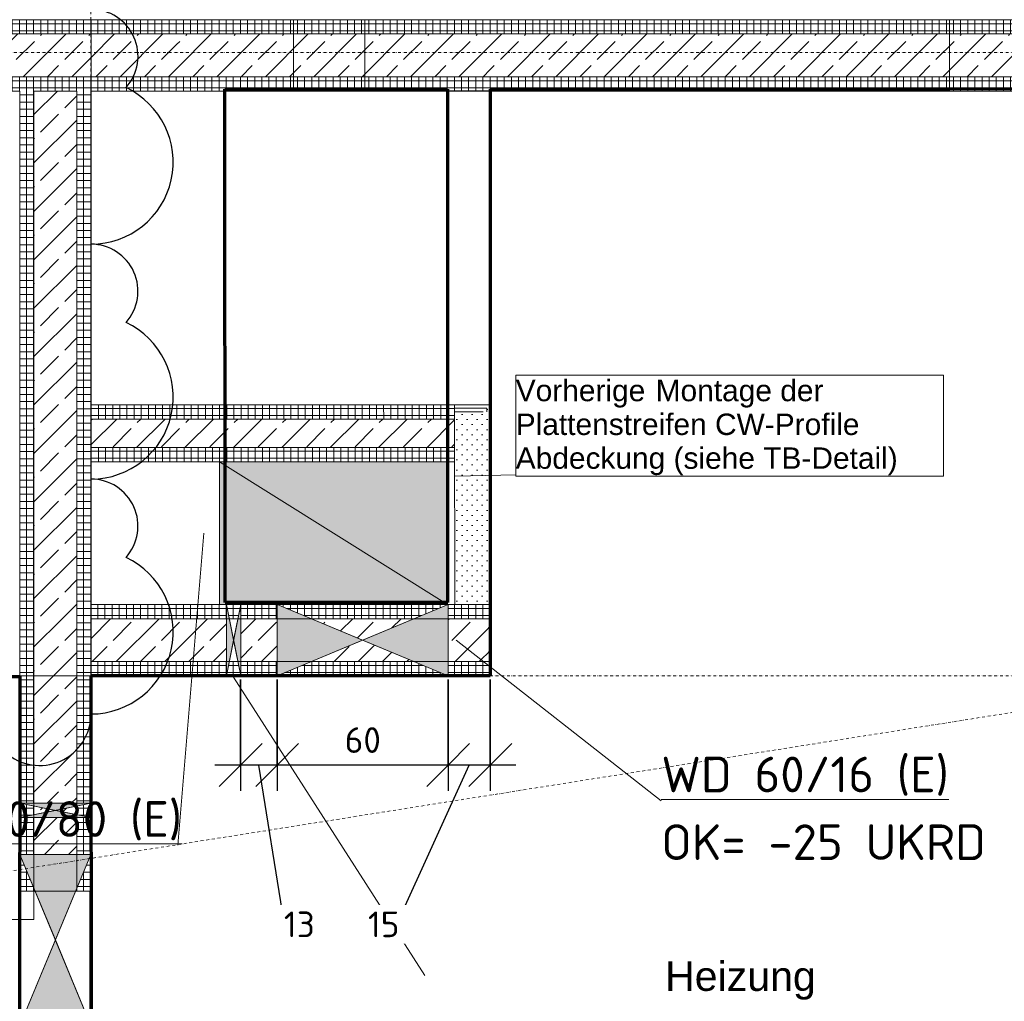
# Model space of a CAD drawing. Header units: millimetres. Extents: x 1523 to 73204, y -91281 to 10268.
# Tile 58 of 120: x 39426 to 42878, y -64778 to -61336. Entities that reach past the tile are written whole.
import ezdxf

# ---------------------------------------------------------------- set-up
doc = ezdxf.new("R2010")
doc.units = ezdxf.units.MM
for name, pattern in [('CAx_nichtHalbton', [20001.0584, 10000, -0.5292, 10000, -0.5292]), ('IMPORT-STRICHPUNKT _7_', [20, 10, -5, 0, -5]), ('Verdeckt 2x', [3.572, 2.3813, -1.1907])]:
    doc.linetypes.add(name, pattern=pattern)
for name, color, linetype, lineweight, true_color in [('00 A--Anmerkungen Ablauf', 7, 'Continuous', 13, 0x656565), ('10 A--Wand innen _tragend_', 7, 'Continuous', 13, 0x656565), ('90 A--Achsraster _1_50_', 7, 'IMPORT-STRICHPUNKT _7_', 13, 0x656565), ('AD', 1, 'Continuous', 13, 0xff0000), ('G-____-REVC-OTLN', 1, 'Continuous', 25, 0xff0000), ('Neubau_10 A--Wand innen _ Ausbau', 7, 'Continuous', 13, 0x656565), ('Neubau_10 A--Wand innen _tragend_', 7, 'Continuous', 13, 0x656565), ('Neubau_20 A--Gründungsbelag', 7, 'Continuous', 13, 0x656565), ('Neubau_80 A--Raum', 7, 'Continuous', 13, 0x656565), ('Xref_706_5_--_ÜP_-1_000_16_Übersichtsplan UG_IFC 2025_01_13_dwg', 7, 'Continuous', 13, 0x767676), ('XX', 7, 'Continuous', 18, 0x804040)]:
    doc.layers.add(name, color=color, linetype=linetype, lineweight=lineweight, true_color=true_color)
for name, color, linetype, lineweight in [('AD_Detail', 7, 'Continuous', 13), ('Ax-50_BM-Bem', 7, 'Continuous', 9), ('Ax_BM-Bem', 7, 'Continuous', 9), ('GB_HLS-OBJ', 7, 'Continuous', 18), ('M-EQPM-___-IDEN', 7, 'Continuous', 9)]:
    doc.layers.add(name, color=color, linetype=linetype, lineweight=lineweight)
doc.styles.add('Arial', font='arial.ttf', dxfattribs={"height": 75})
doc.styles.add('Arial_B_1', font='txt', dxfattribs={"height": 103.174603})
doc.styles.add('ISOCPEUR', font='isocpeur.ttf', dxfattribs={"height": 125})
doc.styles.add('ISOCPEUR_3', font='isocpeur.ttf', dxfattribs={"height": 90})
doc.dimstyles.new('KI_1_8_mm_Isocpeur__cm_m__Aufrundung_auf_5_mm_ELT_Gesamtbemaßung', dxfattribs={"dimscale": 304.8, "dimtxt": 89.638306, "dimasz": 0.492126, "dimexe": 0.295276, "dimexo": 0.0625, "dimgap": 0.049213, "dimtad": 1, "dimdec": 1, "dimlfac": 0.1, "dimrnd": 0.5, "dimdsep": 46, "dimtxsty": 'ISOCPEUR_3', "dimblk1": 'OBLIQUE', "dimblk2": 'OBLIQUE', "dimsah": 1, "dimcen": 0.09, "dimdle": 0.295276, "dimadec": 0, "dimazin": 0, "dimtfac": 1, "dimtdec": 4, "dimtix": 1, "dimtmove": 0, "dimatfit": 3, "dimfxl": 0.984252, "dimfxlon": 1, "dimtvp": 1, "dimtfill": 1, "dimtolj": 1, "dimtzin": 0, "dimlwd": 25, "dimlwe": 25, "dimarcsym": 2})
doc.dimstyles.new('KI_1_8_mm_Isocpeur__cm_m__Aufrundung_auf_5_mm_ELT_Gesamtbemaßung_2', dxfattribs={"dimscale": 304.8, "dimtxt": 89.638306, "dimasz": 0.492126, "dimexe": 0.295276, "dimexo": 0.0625, "dimgap": 0.049213, "dimtad": 1, "dimdec": 1, "dimlfac": 0.1, "dimrnd": 0.5, "dimdsep": 46, "dimtxsty": 'ISOCPEUR_3', "dimblk1": 'OBLIQUE', "dimblk2": 'OBLIQUE', "dimsah": 1, "dimcen": 0.09, "dimdle": 0.295276, "dimadec": 0, "dimazin": 0, "dimtfac": 1, "dimtdec": 4, "dimtix": 1, "dimtmove": 1, "dimatfit": 3, "dimfxl": 0.984252, "dimfxlon": 1, "dimtvp": 1, "dimtfill": 1, "dimtolj": 1, "dimtzin": 0, "dimlwd": 25, "dimlwe": 25, "dimarcsym": 2})
pattern_1 = [(266.336, (0, 0), (-24.948899, 1.597632), []), (356.336, (0, 0), (1.597632, 24.948899), [])]
pattern_2 = [(131.336, (0, 0), (90.10192, 79.25683), []), (131.336, (-45.05, -39.63), (90.10192, 79.25683), [90, -30])]
pattern_3 = [(176.336, (0, 0), (1.597632, 24.948899), []), (266.336, (0, 0), (-24.948899, 1.597632), [])]
pattern_4 = [(131.336, (0, 0), (18.7712323, 16.511839), [0, -25])]
pattern_5 = [(86.336, (0, 0), (-24.948899, 1.597632), []), (176.336, (0, 0), (1.597632, 24.948899), [])]
pattern_6 = [(266.338, (0, 0), (-24.948955, 1.596761), []), (356.338, (0, 0), (1.596761, 24.948955), [])]

# ---------------------------------------------------------------- blocks, each defined once
blk = doc.blocks.new('SuD_WD_RB Allgemein - SuD_WD_RB Allgemein-38426122-SuD_-1UG gesamt Plot  - Blatt 7')
at = {"layer": 'AD', "lineweight": 18}
blk.add_hatch(color=256, dxfattribs=at).paths.add_polyline_path([(-125, 0), (-250, -300), (0, -300)])
at = {"layer": 'AD_Detail', "lineweight": 18, "true_color": 0xff0000}
blk.add_hatch(color=1, dxfattribs=at).paths.add_polyline_path([(-250, 300), (-125, 0), (0, 300)])
at = {"layer": 'AD', "color": 7}
for p, q in [((-250, -300), (0, 300)), ((-250, 300), (0, -300)), ((-250, -300), (-250, 300)), ((-250, 300), (0, 300)), ((0, 300), (0, -300)), ((0, -300), (-250, -300))]:
    blk.add_line(p, q, dxfattribs=at)
at = {"layer": 'AD_Detail'}
for p, q in [((0, 300), (-250, 300)), ((-250, 300), (-125, 0)), ((-125, 0), (0, 300)), ((-125, 0), (-250, -300)), ((0, -300), (-125, 0)), ((-250, -300), (0, -300))]:
    blk.add_line(p, q, dxfattribs=at)
blk = doc.blocks.new('SuD_WD_RB Allgemein - SuD_WD_RB Allgemein-37078954-SuD_-1UG gesamt Plot  - Blatt 7')
at = {"layer": 'AD', "lineweight": 18}
blk.add_hatch(color=256, dxfattribs=at).paths.add_polyline_path([(-250, -25), (0, -25), (-125, 0)])
at = {"layer": 'AD_Detail', "lineweight": 18, "true_color": 0xff0000}
blk.add_hatch(color=1, dxfattribs=at).paths.add_polyline_path([(-250, 25), (-125, 0), (0, 25)])
at = {"layer": 'AD', "color": 7}
for p, q in [((-250, -25), (0, 25)), ((-250, 25), (0, -25)), ((-250, -25), (-250, 25)), ((-250, 25), (0, 25)), ((0, 25), (0, -25)), ((0, -25), (-250, -25))]:
    blk.add_line(p, q, dxfattribs=at)
at = {"layer": 'AD_Detail'}
for p, q in [((0, 25), (-250, 25)), ((-250, 25), (-125, 0)), ((-125, 0), (0, 25)), ((-125, 0), (-250, -25)), ((-250, -25), (0, -25)), ((0, -25), (-125, 0))]:
    blk.add_line(p, q, dxfattribs=at)
blk = doc.blocks.new('SuD_DD_RB Allgemein - SuD_DD_RB Allgemein-40249482-SuD_-1UG gesamt Plot  - Blatt 7')
at = {"layer": 'AD', "lineweight": 18}
blk.add_hatch(color=256, dxfattribs=at).paths.add_polyline_path([(-250, -400), (250, -400), (250, 400), (-250, 400)])
at = {"layer": 'AD', "color": 7}
for p, q in [((-250, -400), (250, 400)), ((-250, -400), (-250, 400)), ((-250, 400), (250, 400)), ((250, 400), (250, -400)), ((250, -400), (-250, -400))]:
    blk.add_line(p, q, dxfattribs=at)
at = {"layer": 'AD_Detail'}
for p, q in [((250, 400), (-250, 400)), ((-250, 400), (-250, -400)), ((250, -400), (250, 400)), ((-250, -400), (250, -400))]:
    blk.add_line(p, q, dxfattribs=at)
blk = doc.blocks.new('Xref_706_5_--_ÜP_-1_000_11_Übersichtsplan UG_IFC 2024_09_30_dwg_Tür Ol 2-Fl 27_2-41959655-SuD_-1UG gesamt Plot  - Blatt 7')
at = {"layer": 'Neubau_10 A--Wand innen _tragend_', "color": 9, "true_color": 0xcbcbcb}
for p, q in [((-905, 0), (-905, 905)), ((905, 0), (905, 905))]:
    blk.add_line(p, q, dxfattribs=at)
at = {"layer": 'Neubau_10 A--Wand innen _tragend_', "color": 9, "true_color": 0xcbcbcb, "flags": 128}
for points in [[(-1005, -50), (-905, -50), (-905, 0), (-1005, 0), (-1005, -50), (-1005, 0), (-1005, -50), (-1005, -200), (-1005, -250)], [(1005, -50), (905, -50), (905, 0), (1005, 0), (1005, -50), (1005, 0), (1005, -50), (1005, -200), (1005, -250)]]:
    blk.add_lwpolyline(points, dxfattribs=at)
at = {"layer": 'Neubau_10 A--Wand innen _tragend_', "color": 9, "true_color": 0xcbcbcb}
for centre, start, end in [((-905, 0), 360, 90), ((905, 0), 90, 180)]:
    blk.add_arc(centre, 905, start, end, dxfattribs=at)
blk = doc.blocks.new('Xref_706_5_--_ÜP_-1_000_11_Übersichtsplan UG_IFC 2024_09_30_dwg_Wandabschluss 02 27_2-41959953-SuD_-1UG gesamt Plot  - Blatt 7')
at = {"layer": 'Neubau_10 A--Wand innen _ Ausbau', "color": 9, "true_color": 0xcbcbcb, "flags": 128}
for points in [[(125, -12.5), (125, 0), (0, 0), (0, -12.5), (112.5, -12.5), (112.5, -25)], [(0, -12.5), (0, -25), (100, -25)]]:
    blk.add_lwpolyline(points, dxfattribs=at)
blk = doc.blocks.new('Xref_706_5_--_ÜP_-1_000_11_Übersichtsplan UG_IFC 2024_09_30_dwg_Standard-Rastermarker_6-41960559-SuD_-1UG gesamt Plot  - Blatt 7')
at = {"layer": '90 A--Achsraster _1_50_', "color": 9, "true_color": 0xcbcbcb, "flags": 128}
blk.add_lwpolyline([(0, 0), (750, 0), (31250, 0), (32000, 0)], dxfattribs=at)
blk = doc.blocks.new('Xref_706_5_--_ÜP_-1_000_11_Übersichtsplan UG_IFC 2024_09_30_dwg_Standard-Rastermarker_2-41960555-SuD_-1UG gesamt Plot  - Blatt 7')
at = {"layer": '90 A--Achsraster _1_50_', "color": 9, "true_color": 0xcbcbcb}
blk.add_line((0, 0), (40099.1, 0), dxfattribs=at)
blk = doc.blocks.new('Xref_706_5_--_ÜP_-1_000_11_Übersichtsplan UG_IFC 2024_09_30_dwg_Standard-Rastermarker_31-41960585-SuD_-1UG gesamt Plot  - Blatt 7')
at = {"layer": '90 A--Achsraster _1_50_', "color": 9, "true_color": 0xcbcbcb}
blk.add_line((0, 0), (53500.2, 0), dxfattribs=at)
blk = doc.blocks.new('Xref_706_5_--_ÜP_-1_000_11_Übersichtsplan UG_IFC 2024_09_30_dwg_ARROWHEAD_10-V9-SuD_-1UG gesamt Plot  - Blatt 7')
at = {"layer": '00 A--Anmerkungen Ablauf', "true_color": 0xededed}
blk.add_hatch(color=7, dxfattribs=at).paths.add_polyline_path([(-28, 28), (-28, -28), (0, 0), (-27, 27)])
at = {"layer": '00 A--Anmerkungen Ablauf', "color": 9, "true_color": 0xcbcbcb}
blk.add_line((0, 0), (-1000, 0), dxfattribs=at)
blk = doc.blocks.new('Xref_706_5_--_ÜP_-1_000_16_Übersichtsplan UG_IFC 2025_01_13_dwg-35469238-SuD_-1UG gesamt Plot  - Blatt 7')
at = {"layer": '10 A--Wand innen _tragend_', "true_color": 0xcbcbcb}
h = blk.add_hatch(dxfattribs=at)
h.set_pattern_fill('FP_22', color=9, style=0, pattern_type=2)
h.set_pattern_definition(pattern_6)
h.paths.add_polyline_path([(57051.3, -90790.1), (57132.7, -89517.8), (57082.8, -89514.6), (57001.4, -90786.9), (57051.3, -90790.1)])
h = blk.add_hatch(dxfattribs=at)
h.set_pattern_fill('FP_4', color=9, style=0, pattern_type=2)
h.set_pattern_definition(pattern_2)
h.paths.add_polyline_path([(57151.1, -90796.5), (57232.5, -89524.2), (57132.7, -89517.8), (57051.3, -90790.1), (57151.1, -90796.5)])
h = blk.add_hatch(dxfattribs=at)
h.set_pattern_fill('FP_22', color=9, style=0, pattern_type=2)
h.set_pattern_definition(pattern_6)
h.paths.add_polyline_path([(57201, -90799.7), (57282.4, -89527.4), (57232.5, -89524.2), (57151.1, -90796.5)])
at = {"layer": 'Neubau_10 A--Wand innen _ Ausbau', "true_color": 0xcbcbcb}
h = blk.add_hatch(dxfattribs=at)
h.set_pattern_fill('FP_16', color=9, style=0, pattern_type=2)
h.set_pattern_definition(pattern_4)
h.paths.add_polyline_path([(57789.4, -89434.5), (57103.3, -89390.6), (57102.5, -89403), (57788.6, -89447)])
h = blk.add_hatch(dxfattribs=at)
h.set_pattern_fill('FP_16', color=9, style=0, pattern_type=2)
h.set_pattern_definition(pattern_4)
h.paths.add_polyline_path([(57788.6, -89447), (57115, -89403.8), (57114.2, -89416.3), (57787.8, -89459.4)])
h = blk.add_hatch(dxfattribs=at)
h.set_pattern_fill('FP_16', color=9, style=0, pattern_type=2)
h.set_pattern_definition(pattern_4)
h.paths.add_polyline_path([(57783.3, -89530.5), (57787.8, -89459.4), (57114.2, -89416.3), (57107.8, -89516.1), (57781.5, -89559.2), (57783.1, -89534.3)])
at = {"layer": 'Neubau_10 A--Wand innen _tragend_', "true_color": 0xcbcbcb}
h = blk.add_hatch(dxfattribs=at)
h.set_pattern_fill('FP_11', color=9, style=0, pattern_type=2)
h.set_pattern_definition(pattern_1)
h.paths.add_polyline_path([(55993.1, -89319.5), (56382.9, -83231.9), (56333, -83228.7), (55943.2, -89316.3)])
h = blk.add_hatch(dxfattribs=at)
h.set_pattern_fill('FP_4', color=9, style=0, pattern_type=2)
h.set_pattern_definition(pattern_2)
h.paths.add_polyline_path([(56262.1, -84336.5), (56326.6, -83328.5), (56189.4, -83319.8), (56176.3, -83328.9), (55793.5, -89306.7), (55943.2, -89316.3), (56246.8, -84576)])
h = blk.add_hatch(dxfattribs=at)
h.set_pattern_fill('FP_11', color=9, style=0, pattern_type=2)
h.set_pattern_definition(pattern_1)
h.paths.add_polyline_path([(56112.4, -84326.9), (56173.7, -83368.9), (56123.8, -83365.7), (55743.6, -89303.5), (55793.5, -89306.7), (56097.1, -84566.4)])
h = blk.add_hatch(dxfattribs=at)
h.set_pattern_fill('FP_11', color=9, style=0, pattern_type=2)
h.set_pattern_definition(pattern_1)
h.paths.add_polyline_path([(55723.2, -90404.4), (55793.5, -89306.7), (55743.6, -89303.5), (55673.3, -90401.3)])
h = blk.add_hatch(dxfattribs=at)
h.set_pattern_fill('FP_4', color=9, style=0, pattern_type=2)
h.set_pattern_definition(pattern_2)
h.paths.add_polyline_path([(55872.9, -90414), (55943.2, -89316.3), (55793.5, -89306.7), (55723.2, -90404.4)])
h = blk.add_hatch(dxfattribs=at)
h.set_pattern_fill('FP_11', color=9, style=0, pattern_type=2)
h.set_pattern_definition(pattern_1)
h.paths.add_polyline_path([(55922.8, -90417.2), (55993.1, -89319.5), (55943.2, -89316.3), (55872.9, -90414)])
h = blk.add_hatch(dxfattribs=at)
h.set_pattern_fill('FP_12', color=9, style=0, pattern_type=2)
h.set_pattern_definition(pattern_5)
h.paths.add_polyline_path([(57839.3, -89437.7), (57789.4, -89434.5), (57788.6, -89447), (57838.5, -89450.2)])
h = blk.add_hatch(dxfattribs=at)
h.set_pattern_fill('FP_4', color=9, style=0, pattern_type=2)
h.set_pattern_definition(pattern_2)
h.paths.add_polyline_path([(57989, -89447.3), (57839.3, -89437.7), (57838.5, -89450.2), (57988.2, -89459.8)])
h = blk.add_hatch(dxfattribs=at)
h.set_pattern_fill('FP_4', color=9, style=0, pattern_type=2)
h.set_pattern_definition(pattern_2)
h.paths.add_polyline_path([(57899.6, -90844.4), (57929.9, -90370.6), (57780.2, -90361), (57749.9, -90834.8)])
h.paths.add_polyline_path([(57987.4, -89472.2), (57833, -89537.5), (57829.9, -89585), (57979.6, -89594.6), (57982.6, -89547.1)])
h.paths.add_polyline_path([(57948.9, -90073.6), (57971.9, -89714.3), (57885.6, -89889.2)])
h.paths.add_polyline_path([(57941.3, -90193.3), (57791.6, -90183.8), (57783.4, -90311.1), (57933.1, -90320.7)])
h.paths.add_polyline_path([(57930.6, -90360.6), (57932.5, -90330.7), (57856.7, -90340.9)])
h.paths.add_polyline_path([(57856.7, -90340.9), (57782.8, -90321.1), (57780.9, -90351.1)])
h.paths.add_polyline_path([(57885.6, -89889.2), (57822.2, -89704.7), (57799.2, -90064)])
h = blk.add_hatch(dxfattribs=at)
h.set_pattern_fill('FP_12', color=9, style=0, pattern_type=2)
h.set_pattern_definition(pattern_5)
h.paths.add_polyline_path([(57837.7, -89462.6), (57787.8, -89459.4), (57781.5, -89559.2), (57833, -89537.5)])
h = blk.add_hatch(dxfattribs=at)
h.set_pattern_fill('FP_12', color=9, style=0, pattern_type=2)
h.set_pattern_definition(pattern_5)
h.paths.add_polyline_path([(57837.7, -89462.6), (57838.5, -89450.2), (57788.6, -89447), (57787.8, -89459.4)])
h = blk.add_hatch(dxfattribs=at)
h.set_pattern_fill('FP_4', color=9, style=0, pattern_type=2)
h.set_pattern_definition(pattern_2)
h.paths.add_polyline_path([(57987.4, -89472.2), (57837.7, -89462.6), (57833, -89537.5)])
h = blk.add_hatch(dxfattribs=at)
h.set_pattern_fill('FP_4', color=9, style=0, pattern_type=2)
h.set_pattern_definition(pattern_2)
h.paths.add_polyline_path([(57987.4, -89472.2), (57988.2, -89459.8), (57838.5, -89450.2), (57837.7, -89462.6)])
h = blk.add_hatch(dxfattribs=at)
h.set_pattern_fill('FP_12', color=9, style=0, pattern_type=2)
h.set_pattern_definition(pattern_5)
h.paths.add_polyline_path([(57991.2, -90196.5), (58029.5, -89597.8), (57971.9, -89714.3), (57948.9, -90073.6)])
h.paths.add_polyline_path([(57983, -90323.9), (57991.2, -90196.5), (57941.3, -90193.3), (57933.1, -90320.7), (57983, -90323.9)])
h.paths.add_polyline_path([(57949.5, -90847.6), (57983, -90323.9), (57932.5, -90330.7), (57930.6, -90360.6), (57979.8, -90373.8), (57929.9, -90370.6), (57899.6, -90844.4)])
h.paths.add_polyline_path([(58038.1, -89462.9), (58038.9, -89450.5), (57987.4, -89472.2), (57979.6, -89594.6), (58029.5, -89597.8), (58037.3, -89475.4)])
h = blk.add_hatch(dxfattribs=at)
h.set_pattern_fill('FP_12', color=9, style=0, pattern_type=2)
h.set_pattern_definition(pattern_5)
h.paths.add_polyline_path([(58013.2, -89461.3), (57988.2, -89459.8), (57987.4, -89472.2)])
h = blk.add_hatch(dxfattribs=at)
h.set_pattern_fill('FP_12', color=9, style=0, pattern_type=2)
h.set_pattern_definition(pattern_5)
h.paths.add_polyline_path([(58038.9, -89450.5), (57989, -89447.3), (57988.2, -89459.8), (58013.2, -89461.3)])
h = blk.add_hatch(dxfattribs=at)
h.set_pattern_fill('FP_12', color=9, style=0, pattern_type=2)
h.set_pattern_definition(pattern_5)
h.paths.add_polyline_path([(57799.2, -90064), (57822.2, -89704.7), (57780, -89581.8), (57741.7, -90180.6)])
h.paths.add_polyline_path([(57749.9, -90834.8), (57780.2, -90361), (57730.3, -90357.8), (57780.9, -90351.1), (57782.8, -90321.1), (57733.5, -90308), (57700, -90831.6)])
h.paths.add_polyline_path([(57831.4, -89562.4), (57833, -89537.5), (57781.5, -89559.3), (57780, -89581.8), (57829.9, -89585), (57831.3, -89562.5)])
h.paths.add_polyline_path([(57791.6, -90183.8), (57741.7, -90180.6), (57733.5, -90308), (57783.4, -90311.1)])
h = blk.add_hatch(dxfattribs=at)
h.set_pattern_fill('FP_11', color=9, style=0, pattern_type=2)
h.set_pattern_definition(pattern_1)
h.paths.add_polyline_path([(55723.2, -90404.4), (55673.3, -90401.3), (55654.2, -90700.6), (55704.1, -90703.8)])
h = blk.add_hatch(dxfattribs=at)
h.set_pattern_fill('FP_4', color=9, style=0, pattern_type=2)
h.set_pattern_definition(pattern_2)
h.paths.add_polyline_path([(55853.8, -90713.4), (55872.9, -90414), (55723.2, -90404.4), (55704.1, -90703.8)])
h = blk.add_hatch(dxfattribs=at)
h.set_pattern_fill('FP_11', color=9, style=0, pattern_type=2)
h.set_pattern_definition(pattern_1)
h.paths.add_polyline_path([(55922.8, -90417.2), (55872.9, -90414), (55853.8, -90713.4), (55903.7, -90716.6)])
h = blk.add_hatch(dxfattribs=at)
h.set_pattern_fill('FP_11', color=9, style=0, pattern_type=2)
h.set_pattern_definition(pattern_1)
h.paths.add_polyline_path([(55557.1, -92999.1), (55704.1, -90703.8), (55654.2, -90700.6), (55494.4, -93195.5), (55547.5, -93148.8)])
h = blk.add_hatch(dxfattribs=at)
h.set_pattern_fill('FP_4', color=9, style=0, pattern_type=2)
h.set_pattern_definition(pattern_2)
h.paths.add_polyline_path([(55764.8, -92102.9), (55853.8, -90713.4), (55704.1, -90703.8), (55547.5, -93148.8), (55706.8, -93008.7), (55710, -92958.8)])
h = blk.add_hatch(dxfattribs=at)
h.set_pattern_fill('FP_11', color=9, style=0, pattern_type=2)
h.set_pattern_definition(pattern_1)
h.paths.add_polyline_path([(55890.9, -90916.2), (55903.7, -90716.6), (55853.8, -90713.4), (55706.8, -93008.7), (55759.9, -92962), (55887.7, -90966.1)])
h = blk.add_hatch(dxfattribs=at)
h.set_pattern_fill('FP_10', color=9, style=0, pattern_type=2)
h.set_pattern_definition(pattern_3)
h.paths.add_polyline_path([(57700, -90831.6), (57700, -90831.6), (55903.7, -90716.6), (55900.5, -90766.5), (57696.8, -90881.5), (57700, -90831.6)])
h = blk.add_hatch(dxfattribs=at)
h.set_pattern_fill('FP_4', color=9, style=0, pattern_type=2)
h.set_pattern_definition(pattern_2)
h.paths.add_polyline_path([(57687.2, -91031.2), (57696.8, -90881.5), (55900.5, -90766.5), (55890.9, -90916.2), (57131.7, -90995.7)])
h = blk.add_hatch(dxfattribs=at)
h.set_pattern_fill('FP_10', color=9, style=0, pattern_type=2)
h.set_pattern_definition(pattern_3)
h.paths.add_polyline_path([(57746.7, -90884.7), (57700, -90831.6), (57696.8, -90881.5)])
h = blk.add_hatch(dxfattribs=at)
h.set_pattern_fill('FP_10', color=9, style=0, pattern_type=2)
h.set_pattern_definition(pattern_3)
h.paths.add_polyline_path([(58699.7, -90945.8), (58702.9, -90895.9), (58574.3, -90887.6), (58690.9, -90945.2)])
h.paths.add_polyline_path([(58445.6, -90879.4), (58395.7, -90876.2), (58402.5, -90926.7), (58432.4, -90928.6), (58438.7, -90905.2)])
h.paths.add_polyline_path([(58574.3, -90887.6), (58445.6, -90879.4), (58442.4, -90929.3), (58571.1, -90937.5)])
h.paths.add_polyline_path([(58395.7, -90876.2), (57700, -90831.6), (57746.7, -90884.7), (58392.5, -90926.1)])
h = blk.add_hatch(dxfattribs=at)
h.set_pattern_fill('FP_4', color=9, style=0, pattern_type=2)
h.set_pattern_definition(pattern_2)
h.paths.add_polyline_path([(57737.1, -91034.4), (57746.7, -90884.7), (57696.8, -90881.5), (57687.2, -91031.2)])
h = blk.add_hatch(dxfattribs=at)
h.set_pattern_fill('FP_4', color=9, style=0, pattern_type=2)
h.set_pattern_definition(pattern_2)
h.paths.add_polyline_path([(57886.8, -91044), (57746.7, -90884.7), (57737.1, -91034.4)])
h = blk.add_hatch(dxfattribs=at)
h.set_pattern_fill('FP_4', color=9, style=0, pattern_type=2)
h.set_pattern_definition(pattern_2)
h.paths.add_polyline_path([(58690.4, -91091.8), (58681.3, -91094.9), (58690.2, -91095.4), (58690.4, -91091.8)])
h.paths.add_polyline_path([(58699.5, -90949.4), (58699.7, -90945.8), (58690.9, -90945.2)])
h.paths.add_polyline_path([(58571.1, -90937.5), (58442.4, -90929.3), (58432.8, -91079), (58561.5, -91087.2)])
h.paths.add_polyline_path([(58422.8, -91078.3), (58412.7, -91002.5), (58392.9, -91076.4), (58407.9, -91077.4)])
h.paths.add_polyline_path([(58432.4, -90928.6), (58402.5, -90926.7), (58412.7, -91002.5)])
h.paths.add_polyline_path([(58382.9, -91075.8), (58392.5, -90926.1), (57746.7, -90884.7), (57886.8, -91044), (57936.7, -91047.2)])
h = blk.add_hatch(dxfattribs=at)
h.set_pattern_fill('FP_10', color=9, style=0, pattern_type=2)
h.set_pattern_definition(pattern_3)
h.paths.add_polyline_path([(57687.2, -91031.2), (55890.9, -90916.2), (55887.7, -90966.1), (57684, -91081.1)])
h = blk.add_hatch(dxfattribs=at)
h.set_pattern_fill('FP_10', color=9, style=0, pattern_type=2)
h.set_pattern_definition(pattern_3)
h.paths.add_polyline_path([(57737.1, -91034.4), (57687.2, -91031.2), (57684, -91081.1), (57733.9, -91084.3)])
at = {"layer": 'Neubau_10 A--Wand innen _tragend_', "true_color": 0xededed}
h = blk.add_hatch(color=7, dxfattribs=at)
h.paths.add_polyline_path([(58865.7, -91031.5), (58865.7, -91031.5), (58865.7, -91031.5)])
h.paths.add_polyline_path([(58681.3, -91094.9), (58681.3, -91094.9), (58558.4, -91137.1)])
at = {"layer": 'Neubau_10 A--Wand innen _tragend_', "true_color": 0xcbcbcb}
h = blk.add_hatch(dxfattribs=at)
h.set_pattern_fill('FP_10', color=9, style=0, pattern_type=2)
h.set_pattern_definition(pattern_3)
h.paths.add_polyline_path([(57883.6, -91093.9), (57886.8, -91044), (57737.1, -91034.4), (57733.9, -91084.3)])
h = blk.add_hatch(dxfattribs=at)
h.set_pattern_fill('FP_10', color=9, style=0, pattern_type=2)
h.set_pattern_definition(pattern_3)
h.paths.add_polyline_path([(57933.5, -91097.1), (57886.8, -91044), (57883.6, -91093.9)])
h = blk.add_hatch(dxfattribs=at)
h.set_pattern_fill('FP_10', color=9, style=0, pattern_type=2)
h.set_pattern_definition(pattern_3)
h.paths.add_polyline_path([(58690.2, -91095.4), (58681.3, -91094.9), (58558.4, -91137.1), (58687, -91145.3)])
h.paths.add_polyline_path([(58429.6, -91128.9), (58422.8, -91078.3), (58392.9, -91076.4), (58379.7, -91125.7), (58424.4, -91128.5)])
h.paths.add_polyline_path([(58558.4, -91137.1), (58561.5, -91087.2), (58432.8, -91079), (58429.6, -91128.9)])
h.paths.add_polyline_path([(58382.9, -91075.8), (57886.8, -91044), (57933.5, -91097.1), (58379.7, -91125.7)])
at = {"layer": '00 A--Anmerkungen Ablauf', "color": 9, "true_color": 0xcbcbcb}
blk.add_line((57334.8, -89475.2), (57341.9, -89316.5), dxfattribs=at)
at = {"layer": '00 A--Anmerkungen Ablauf', "color": 9, "true_color": 0xcbcbcb, "flags": 128}
blk.add_lwpolyline([(56993.1, -89294.2), (57089, -87797.2), (57441.8, -87819.8), (57346, -89316.7)], close=True, dxfattribs=at)
at = {"layer": '10 A--Wand innen _tragend_', "color": 9, "true_color": 0xcbcbcb}
for p, q in [((57132.7, -89517.8), (57051.3, -90790.1)), ((57232.5, -89524.2), (57151.1, -90796.5))]:
    blk.add_line(p, q, dxfattribs=at)
at = {"layer": '10 A--Wand innen _tragend_', "color": 9, "true_color": 0xcbcbcb, "flags": 128}
blk.add_lwpolyline([(57082.8, -89514.6), (57001.4, -90786.9), (57201, -90799.7), (57282.4, -89527.4)], close=True, dxfattribs=at)
at = {"layer": 'Neubau_10 A--Wand innen _ Ausbau', "color": 9, "true_color": 0xcbcbcb}
blk.add_line((57789.4, -89434.5), (57103.3, -89390.6), dxfattribs=at)
at = {"layer": 'Neubau_10 A--Wand innen _ Ausbau', "color": 9, "true_color": 0xcbcbcb, "flags": 128}
for points in [[(57107.8, -89516.1), (57781.5, -89559.2), (57789.4, -89434.5), (57839.3, -89437.7)], [(57833, -89537.5), (57839.3, -89437.7), (57989, -89447.3)], [(57987.4, -89472.2), (57989, -89447.3), (58038.9, -89450.5)]]:
    blk.add_lwpolyline(points, dxfattribs=at)
at = {"layer": 'Neubau_10 A--Wand innen _tragend_', "color": 9, "true_color": 0xcbcbcb}
for p, q in [((55993.1, -89319.5), (56096, -87712.3)), ((55743.6, -89303.5), (55715.5, -89742.1)), ((57781.5, -89559.2), (57780, -89581.8)), ((58574.3, -90887.6), (58445.6, -90879.4))]:
    blk.add_line(p, q, dxfattribs=at)
at = {"layer": 'Neubau_10 A--Wand innen _tragend_', "color": 9, "true_color": 0xcbcbcb, "flags": 128}
for points in [[(52096.7, -82957.5), (56183.3, -83219.2), (56333, -83228.7), (55617.3, -94405.9), (45208.7, -93739.4), (45218.2, -93589.7), (55477.2, -94246.6), (56176.9, -83319), (52090.3, -83057.3)], [(56154.8, -86794.2), (56135.7, -87093.6), (56085.8, -87090.4), (55936.1, -87080.8), (55886.2, -87077.6), (55846.5, -87696.3), (55743.6, -89303.5), (55793.5, -89306.7)], [(55846.5, -87696.3), (55896.4, -87699.5), (56046.1, -87709.1), (56096, -87712.3), (56135.7, -87093.6)], [(55699.6, -89991.6), (55749.5, -89994.8), (55899.2, -90004.4), (55949.1, -90007.6), (55965, -89758.1), (55993.1, -89319.5), (55943.2, -89316.3)], [(58038.9, -89450.5), (58029.5, -89597.8), (57979.6, -89594.6), (57829.9, -89585), (57780, -89581.8), (57741.7, -90180.6)], [(57949.5, -90847.6), (57899.6, -90844.4), (57987.4, -89472.2)], [(57899.6, -90844.4), (57749.9, -90834.8), (57833, -89537.5)], [(57733.5, -90308), (57741.7, -90180.6), (57791.6, -90183.8), (57941.3, -90193.3), (57991.2, -90196.5), (58029.5, -89597.8)], [(55965, -89758.1), (55915.1, -89754.9), (55765.4, -89745.3), (55715.5, -89742.1), (55699.6, -89991.6), (55673.3, -90401.3), (55654.2, -90700.6), (55903.7, -90716.6), (55922.8, -90417.2), (55949.1, -90007.6)], [(57991.2, -90196.5), (57983, -90323.9), (57933.1, -90320.7), (57783.4, -90311.1), (57733.5, -90308), (57730.3, -90357.8), (57700, -90831.6), (57749.9, -90834.8)], [(57730.3, -90357.8), (57780.2, -90361), (57929.9, -90370.6), (57979.8, -90373.8), (57983, -90323.9)], [(55759.9, -92962), (57556.2, -93077), (57553, -93126.9), (57543.4, -93276.6), (57540.2, -93326.5), (55743.9, -93211.5), (55759.9, -92962), (55887.7, -90966.1), (57684, -91081.1), (57933.5, -91097.1), (57949.5, -90847.6), (57979.8, -90373.8)], [(55455.5, -93804), (55494.4, -93195.5), (55654.2, -90700.6), (55704.1, -90703.8), (55853.8, -90713.4), (55903.7, -90716.6), (57700, -90831.6), (58395.7, -90876.2), (58392.5, -90926.1), (58382.9, -91075.8), (58379.7, -91125.7), (58429.6, -91128.9), (58558.4, -91137.1)], [(58690.2, -91095.4), (55890.9, -90916.2), (55900.5, -90766.5), (58699.7, -90945.8)], [(58429.6, -91128.9), (58432.8, -91079), (58442.4, -90929.3), (58445.6, -90879.4), (58395.7, -90876.2)], [(58702.9, -90895.9), (58574.3, -90887.6), (58571.1, -90937.5), (58561.6, -91087.2), (58558.4, -91137.1), (58687, -91145.3), (58702.9, -90895.9)]]:
    blk.add_lwpolyline(points, dxfattribs=at)
at = {"layer": 'Neubau_20 A--Gründungsbelag', "color": 9, "true_color": 0xcbcbcb, "flags": 128}
blk.add_lwpolyline([(76508.6, -83318.2), (61339.7, -82346.9), (61342.9, -82297), (50145.7, -81580), (50069, -82777.6), (56386.1, -83182), (55903.7, -90716.6), (58702.9, -90895.9), (58687, -91145.3), (57933.5, -91097.1), (57909.2, -91476.3), (57759.5, -91466.7), (57680.3, -92704.2), (57830, -92713.8), (57702.5, -94704.7), (57453, -94688.7), (57540.2, -93326.5), (55743.9, -93211.5), (55664, -94459), (45205.5, -93789.3), (45189.8, -94033.8), (44940.3, -94017.8), (44811.9, -96023.7)], dxfattribs=at)
blk.add_lwpolyline([(55430.5, -94193.5), (56123.8, -83365.7), (50056.3, -82977.1), (49362.9, -93805)], close=True, dxfattribs=at)
for name, p, rotation in [('Xref_706_5_--_ÜP_-1_000_11_Übersichtsplan UG_IFC 2024_09_30_dwg_Standard-Rastermarker_31-41960585-SuD_-1UG gesamt Plot  - Blatt 7', (60649.5, -112955.4), 95.33628353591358), ('Xref_706_5_--_ÜP_-1_000_11_Übersichtsplan UG_IFC 2024_09_30_dwg_Standard-Rastermarker_6-41960559-SuD_-1UG gesamt Plot  - Blatt 7', (54466, -111056.4), 86.33628353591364), ('Xref_706_5_--_ÜP_-1_000_11_Übersichtsplan UG_IFC 2024_09_30_dwg_Standard-Rastermarker_6-41960559-SuD_-1UG gesamt Plot  - Blatt 7', (56646.5, -111196), 86.33628353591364), ('Xref_706_5_--_ÜP_-1_000_11_Übersichtsplan UG_IFC 2024_09_30_dwg_Wandabschluss 02 27_2-41959953-SuD_-1UG gesamt Plot  - Blatt 7', (57082.8, -89514.5), 86.33628353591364), ('Xref_706_5_--_ÜP_-1_000_11_Übersichtsplan UG_IFC 2024_09_30_dwg_Standard-Rastermarker_2-41960555-SuD_-1UG gesamt Plot  - Blatt 7', (81611.1, -92362.7), 176.3362835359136)]:
    blk.add_blockref(name, p, dxfattribs=dict(rotation=rotation))
at = {"xscale": 0.05699999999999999, "yscale": 0.05699999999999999, "zscale": 0.05699999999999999, "rotation": 267.4161376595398}
blk.add_blockref('Xref_706_5_--_ÜP_-1_000_11_Übersichtsplan UG_IFC 2024_09_30_dwg_ARROWHEAD_10-V9-SuD_-1UG gesamt Plot  - Blatt 7', (57332.2, -89532.1), dxfattribs=at)
at = {"extrusion": (0, 0, -1), "zscale": -0.9999999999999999, "rotation": 183.6637164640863}
blk.add_blockref('Xref_706_5_--_ÜP_-1_000_11_Übersichtsplan UG_IFC 2024_09_30_dwg_Tür Ol 2-Fl 27_2-41959655-SuD_-1UG gesamt Plot  - Blatt 7', (-59689.9, -91209.6), dxfattribs=at)
at = {"layer": '00 A--Anmerkungen Ablauf', "char_height": 75, "attachment_point": 1, "rotation": 86.3363, "line_spacing_factor": 0.941778, "style": 'Arial'}
for s, insert, width in [('Abdeckung (siehe TB-Detail)', (57245.7, -89310.3), 1599.523), ('Plattenstreifen CW-Profile', (57127.5, -89302.8), 1438.836), (' Montage der', (57038.8, -88834.7), 738.241), ('Vorherige', (57009.3, -89295.2), 542.662)]:
    blk.add_mtext(s, dxfattribs=dict(at, insert=insert, width=width))
at = {"layer": 'Neubau_80 A--Raum', "insert": (59077.7, -88903.2), "char_height": 103.17, "width": 653.755, "attachment_point": 1, "rotation": 86.3363, "line_spacing_factor": 0.941778, "style": 'Arial_B_1'}
blk.add_mtext('Heizung', dxfattribs=at)
blk = doc.blocks.new('DIMBLOCK26-SuD_-1UG gesamt Plot  - Blatt 7')
at = {"layer": 'Ax-50_BM-Bem', "lineweight": 25}
for p, q in [((40928.2, -63649.3), (40928.2, -64039.3)), ((40928.2, -63949.3), (40928.2, -63649.3)), ((41075.8, -63649.3), (41075.8, -64039.3)), ((41075.8, -63949.3), (41075.8, -63649.3)), ((40928.2, -63949.3), (41003.2, -63874.3)), ((41075.8, -63949.3), (41150.8, -63874.3)), ((40754.2, -64494.1), (41002, -63949.3)), ((40928.2, -63949.3), (40853.2, -64024.3)), ((41165.8, -63949.3), (40928.2, -63949.3)), ((41075.8, -63949.3), (41000.8, -64024.3)), ((40754.2, -64494.1), (40754.2, -64494.1))]:
    blk.add_line(p, q, dxfattribs=at)
at = {"layer": 'Ax-50_BM-Bem', "color": 0, "lineweight": 25, "insert": (40646.7, -64462.7), "char_height": 90, "width": 129.077, "attachment_point": 1, "line_spacing_factor": 1.149209, "style": 'ISOCPEUR_3', "bg_fill": 3, "box_fill_scale": 1.25, "bg_fill_color": 256, "bg_fill_true_color": 13158600, "bg_fill_transparency": 0}
blk.add_mtext('15', dxfattribs=at)
blk = doc.blocks.new('_Oblique')
at = {"color": 0, "linetype": 'ByBlock', "lineweight": -2}
blk.add_line((-0.5, -0.5), (0.5, 0.5), dxfattribs=at)
blk = doc.blocks.new('DIMBLOCK27-SuD_-1UG gesamt Plot  - Blatt 7')
at = {"layer": 'Ax-50_BM-Bem', "lineweight": 25}
for p, q in [((40328.2, -63649.3), (40328.2, -64039.3)), ((40328.2, -63949.3), (40328.2, -63649.3)), ((40928.2, -63649.3), (40928.2, -64039.3)), ((40928.2, -63949.3), (40928.2, -63649.3)), ((40328.2, -63949.3), (40403.2, -63874.3)), ((40928.2, -63949.3), (41003.2, -63874.3)), ((40328.2, -63949.3), (40253.2, -64024.3)), ((40928.2, -63949.3), (40328.2, -63949.3)), ((40928.2, -63949.3), (40853.2, -64024.3))]:
    blk.add_line(p, q, dxfattribs=at)
at = {"layer": 'Ax-50_BM-Bem', "color": 0, "lineweight": 25, "insert": (40565.4, -63816.7), "char_height": 90, "width": 150.589, "attachment_point": 1, "line_spacing_factor": 1.149209, "style": 'ISOCPEUR_3', "bg_fill": 3, "box_fill_scale": 1.25, "bg_fill_color": 256, "bg_fill_true_color": 13158600, "bg_fill_transparency": 0}
blk.add_mtext('60', dxfattribs=at)
blk = doc.blocks.new('DIMBLOCK28-SuD_-1UG gesamt Plot  - Blatt 7')
at = {"layer": 'Ax-50_BM-Bem', "lineweight": 25}
for p, q in [((40200.5, -63649.3), (40200.5, -64039.3)), ((40200.5, -63949.3), (40200.5, -63649.3)), ((40328.2, -63649.3), (40328.2, -64039.3)), ((40328.2, -63949.3), (40328.2, -63649.3)), ((40200.5, -63949.3), (40275.5, -63874.3)), ((40328.2, -63949.3), (40403.2, -63874.3)), ((40328.2, -63949.3), (40110.5, -63949.3)), ((40200.5, -63949.3), (40125.5, -64024.3)), ((40328.2, -63949.3), (40253.2, -64024.3)), ((40352, -64494.1), (40264.4, -63949.3)), ((40352, -64494.1), (40352, -64494.1))]:
    blk.add_line(p, q, dxfattribs=at)
at = {"layer": 'Ax-50_BM-Bem', "color": 0, "lineweight": 25, "insert": (40352, -64462.7), "char_height": 90, "width": 129.077, "attachment_point": 1, "line_spacing_factor": 1.149209, "style": 'ISOCPEUR_3', "bg_fill": 3, "box_fill_scale": 1.25, "bg_fill_color": 256, "bg_fill_true_color": 13158600, "bg_fill_transparency": 0}
blk.add_mtext('13', dxfattribs=at)
blk = doc.blocks.new('Family - ___-42520961-SuD_-1UG gesamt Plot  - Blatt 7')
at = {"layer": 'G-____-REVC-OTLN'}
for centre, radius, start, end in [((51867.5, -93248), 288.2, 353.6681, 148.4594), ((51499.2, -93207.1), 164.7, 41.8578, 173.6681), ((52685.9, -93338.8), 288.2, 353.6681, 148.4594), ((52317.6, -93298), 164.7, 41.8578, 173.6681), ((53504.4, -93429.7), 288.2, 353.6681, 148.4594), ((53136.1, -93388.8), 164.7, 41.8578, 173.6681), ((53771, -93640.9), 180.5, 311.8578, 83.6681)]:
    blk.add_arc(centre, radius, start, end, dxfattribs=at)

msp = doc.modelspace()

# ---------------------------------------------------------------- linework, layer by layer
at = {"layer": 'M-EQPM-___-IDEN'}
for p, q in [((40071.011, -63136.231), (39979.984, -64229.89)), ((40955.59, -63511.236), (41675.122, -64074.171)), ((40175.541, -63641.717), (40846.564, -64686.57))]:
    msp.add_line(p, q, dxfattribs=at)
at = {"layer": 'XX', "color": 7, "linetype": 'CAx_nichtHalbton', "lineweight": 70, "true_color": 0xffffff}
for p, q in [((40145.784, -63379.866), (40144.73, -61579.715)), ((40144.73, -61579.715), (40925.784, -61579.715)), ((40925.784, -61579.409), (40925.784, -63379.409)), ((47225.786, -61576.939), (41075.784, -61579.35)), ((41075.784, -61579.35), (41075.784, -63636.236)), ((40925.784, -63379.409), (40145.784, -63379.866)), ((33685.793, -63636.236), (39425.792, -63638.825)), ((39425.792, -63638.825), (39424.377, -66776.236)), ((41075.784, -63636.236), (39675.784, -63637.056)), ((39675.784, -63637.056), (39677.476, -66526.236)), ((39675.784, -64391.236), (39675.784, -66401.236))]:
    msp.add_line(p, q, dxfattribs=at)
at = {"layer": 'XX', "color": 9, "linetype": 'Verdeckt 2x', "true_color": 0xc0c0c0}
for p, q in [((41075.784, -63636.236), (41075.784, -61586.236)), ((41075.784, -61586.236), (47225.786, -61586.236)), ((33675.784, -63636.236), (41075.784, -63636.236)), ((39675.784, -66526.236), (39675.784, -63636.236))]:
    msp.add_line(p, q, dxfattribs=at)

# ---------------------------------------------------------------- block references
at = {"layer": 'GB_HLS-OBJ'}
for name, p, rotation in [('SuD_DD_RB Allgemein - SuD_DD_RB Allgemein-40249482-SuD_-1UG gesamt Plot  - Blatt 7', (40525.817, -63136.231), 90.00000000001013), ('SuD_WD_RB Allgemein - SuD_WD_RB Allgemein-37078954-SuD_-1UG gesamt Plot  - Blatt 7', (40175.541, -63636.236), 270.0000000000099), ('SuD_WD_RB Allgemein - SuD_WD_RB Allgemein-38426122-SuD_-1UG gesamt Plot  - Blatt 7', (40628.186, -63636.236), 270.0000000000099), ('SuD_WD_RB Allgemein - SuD_WD_RB Allgemein-37078954-SuD_-1UG gesamt Plot  - Blatt 7', (39425.784, -64108.369), 180), ('SuD_WD_RB Allgemein - SuD_WD_RB Allgemein-38426122-SuD_-1UG gesamt Plot  - Blatt 7', (39425.784, -64562.369), 180)]:
    msp.add_blockref(name, p, dxfattribs=dict(at, rotation=rotation))
at = {"layer": 'Xref_706_5_--_ÜP_-1_000_16_Übersichtsplan UG_IFC 2025_01_13_dwg', "color": 9, "true_color": 0xcbcbcb, "rotation": 273.6637164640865}
msp.add_blockref('Xref_706_5_--_ÜP_-1_000_16_Übersichtsplan UG_IFC 2025_01_13_dwg-35469238-SuD_-1UG gesamt Plot  - Blatt 7', (126634.737, 0), dxfattribs=at)

# ---------------------------------------------------------------- texts
at = {"layer": 'M-EQPM-___-IDEN', "color": 1, "true_color": 0xff0000, "char_height": 125, "attachment_point": 1, "style": 'ISOCPEUR'}
for s, insert, width in [('\\LWD 60/16 (E)', (41675.122, -63919.809), 1210.54812), ('\\LDD 50/80 (E)', (38990.984, -64076.034), 1194.51437), ('OK= -25 UKRD', (41675.122, -64157.073), 1338.81812)]:
    msp.add_mtext(s, dxfattribs=dict(at, insert=insert, width=width))

# ---------------------------------------------------------------- next in the draw order: dimensions: what is measured, and where the dimension line sits
at = {"layer": 'Ax_BM-Bem', "lineweight": 25}
dim = msp.add_linear_dim(base=(40928.186, -63949.265), p1=(41075.784, -63649.265), p2=(40928.186, -63649.265), dimstyle='KI_1_8_mm_Isocpeur__cm_m__Aufrundung_auf_5_mm_ELT_Gesamtbemaßung_2', override={"dimpost": '<>', "dimfxl": 147.597717}, dxfattribs=at)
dim.commit()
dim.dimension.update_dxf_attribs({"geometry": 'DIMBLOCK26-SuD_-1UG gesamt Plot  - Blatt 7', "text_midpoint": (40711.193, -64522.718), "dimtype": 160})

# ---------------------------------------------------------------- next in the draw order: dimensions: what is measured, and where the dimension line sits
dim = msp.add_linear_dim(base=(40328.186, -63949.265), p1=(40928.186, -63649.265), p2=(40328.186, -63649.265), angle=0, dimstyle='KI_1_8_mm_Isocpeur__cm_m__Aufrundung_auf_5_mm_ELT_Gesamtbemaßung', override={"dimpost": '<>', "dimfxl": 600}, dxfattribs=at)
dim.commit()
dim.dimension.update_dxf_attribs({"geometry": 'DIMBLOCK27-SuD_-1UG gesamt Plot  - Blatt 7', "text_midpoint": (40628.186, -63889.265)})

# ---------------------------------------------------------------- next in the draw order: dimensions: what is measured, and where the dimension line sits
dim = msp.add_linear_dim(base=(40200.541, -63949.265), p1=(40328.186, -63649.265), p2=(40200.541, -63649.265), dimstyle='KI_1_8_mm_Isocpeur__cm_m__Aufrundung_auf_5_mm_ELT_Gesamtbemaßung_2', override={"dimpost": '<>', "dimfxl": 127.645216}, dxfattribs=at)
dim.commit()
dim.dimension.update_dxf_attribs({"geometry": 'DIMBLOCK28-SuD_-1UG gesamt Plot  - Blatt 7', "text_midpoint": (40416.547, -64522.718), "dimtype": 160})

# ---------------------------------------------------------------- next in the draw order: block references
at = {"layer": 'G-____-REVC-OTLN', "rotation": 276.3318582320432}
msp.add_blockref('Family - ___-42520961-SuD_-1UG gesamt Plot  - Blatt 7', (126634.737, 0), dxfattribs=at)

doc.saveas('drawing.dxf')
